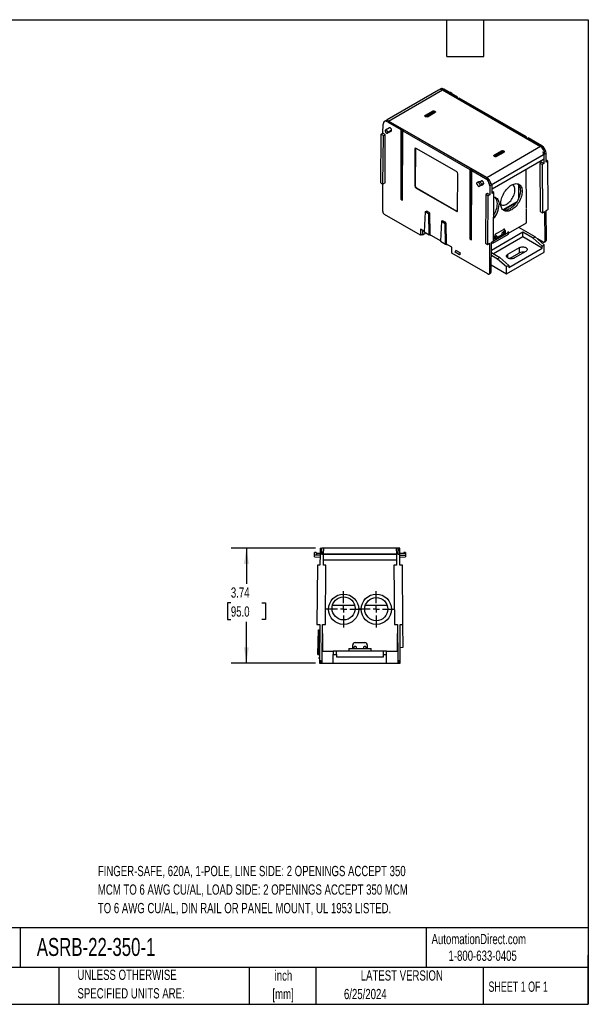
# Model space of a CAD drawing. Header units: inches. Extents: x 1 to 43, y 1 to 33.
# Tile 3 of 3: x 24.5 to 43, y 1 to 33. Entities that reach past the tile are written whole.
import ezdxf

# ---------------------------------------------------------------- set-up
doc = ezdxf.new("R2010")
doc.units = ezdxf.units.IN
doc.header["$LTSCALE"] = 4
doc.header["$MEASUREMENT"] = 0
doc.linetypes.add('CENTERX2', pattern=[0.8, 0.5, -0.1, 0.1, -0.1])
doc.layers.add('CENTER', color=40, linetype='CENTERX2')
doc.layers.add('DIMENSIONS', color=140, linetype='Continuous', lineweight=25)
doc.layers.add('TEXT', color=140, linetype='Continuous', lineweight=25)
doc.styles.add('SLDTEXTSTYLE0', font='TXT', dxfattribs={"width": 0.7})
doc.styles.add('SLDTEXTSTYLE1', font='TXT', dxfattribs={"width": 0.65})
doc.dimstyles.new('SLDDIMSTYLE0', dxfattribs={"dimtxt": 0.339844, "dimasz": 0.52, "dimexe": 0, "dimexo": 0.0625, "dimgap": 0.084961, "dimtad": 0, "dimtih": 1, "dimtoh": 1, "dimrnd": 1e-09, "dimzin": 12, "dimdsep": 46, "dimtxsty": 'SLDTEXTSTYLE0', "dimsah": 1, "dimcen": 0.09, "dimadec": 0, "dimazin": 3, "dimtfac": 1, "dimtofl": 0, "dimtmove": 0, "dimatfit": 3, "dimfxl": 0, "dimfrac": 2, "dimtolj": 1, "dimtzin": 12, "dimarcsym": 0})

# ---------------------------------------------------------------- blocks, each defined once
blk = doc.blocks.new('_D_7')
at = {"layer": 'DIMENSIONS'}
for p, q in [((34.137, 15.828), (31.386, 15.828)), ((31.886, 15.828), (31.886, 14.66)), ((31.381, 14.044), (31.267, 14.044)), ((31.267, 14.044), (31.267, 13.504)), ((32.391, 14.044), (32.505, 14.044)), ((32.505, 14.044), (32.505, 13.504)), ((31.267, 13.504), (31.381, 13.504)), ((32.505, 13.504), (32.391, 13.504)), ((31.886, 12.087), (31.886, 13.427)), ((34.127, 12.087), (31.386, 12.087))]:
    blk.add_line(p, q, dxfattribs=at)
for points in [[(31.886, 15.828), (31.806, 15.308), (31.966, 15.308)], [(31.886, 12.087), (31.966, 12.607), (31.806, 12.607)]]:
    blk.add_solid(points, dxfattribs=at)
at = {"layer": 'DIMENSIONS', "char_height": 0.3333, "attachment_point": 1, "style": 'SLDTEXTSTYLE0'}
for s, insert in [('3.74', (31.381, 14.549)), ('95.0', (31.381, 13.933))]:
    blk.add_mtext(s, dxfattribs=dict(at, insert=insert))
blk = doc.blocks.new('SW_CENTERMARKSYMBOL_4')
at = {"layer": 'CENTER', "color": 0}
for p, q in [((0, 0.2), (0, 0.592)), ((-0.2, 0), (-0.592, 0)), ((0, 0), (-0.1, 0)), ((0, 0), (0, 0.1)), ((0, 0), (0, -0.1)), ((0, 0), (0.1, 0)), ((0.2, 0), (0.592, 0)), ((0, -0.2), (0, -0.592))]:
    blk.add_line(p, q, dxfattribs=at)
blk = doc.blocks.new('SW_CENTERMARKSYMBOL_5')
at = {"layer": 'CENTER', "color": 0}
for p, q in [((0, 0.2), (0, 0.592)), ((-0.2, 0), (-0.592, 0)), ((0, 0), (-0.1, 0)), ((0, 0), (0, 0.1)), ((0, 0), (0, -0.1)), ((0, 0), (0.1, 0)), ((0.2, 0), (0.592, 0)), ((0, -0.2), (0, -0.592))]:
    blk.add_line(p, q, dxfattribs=at)

msp = doc.modelspace()

# ---------------------------------------------------------------- linework, layer by layer
for p, q in [((38.158, 30.725), (38.128, 30.707)), ((38.202, 30.751), (38.159, 30.726)), ((38.259, 30.718), (38.3, 30.742)), ((38.745, 30.485), (38.3, 30.742)), ((38.13, 30.708), (36.46, 29.744)), ((36.508, 29.705), (38.262, 30.718)), ((38.259, 30.718), (38.259, 30.718)), ((41.448, 28.877), (38.259, 30.718)), ((38.259, 30.718), (38.259, 30.718)), ((38.262, 30.718), (41.449, 28.877)), ((38.482, 30.643), (38.477, 30.64)), ((38.745, 30.485), (38.725, 30.474)), ((38.725, 30.474), (38.786, 30.438)), ((38.745, 30.462), (38.745, 30.485)), ((38.786, 30.438), (38.806, 30.45)), ((40.986, 29.191), (38.806, 30.45)), ((37.947, 30.032), (37.695, 29.887)), ((37.695, 29.861), (37.725, 29.844)), ((37.731, 29.845), (37.701, 29.862)), ((37.704, 29.872), (37.956, 30.018)), ((37.704, 29.86), (37.704, 29.872)), ((37.739, 29.843), (37.737, 29.842)), ((37.752, 29.874), (37.739, 29.865)), ((37.739, 29.842), (37.739, 29.865)), ((37.936, 29.98), (37.752, 29.874)), ((37.752, 29.874), (37.78, 29.857)), ((38.015, 29.99), (37.763, 29.845)), ((37.769, 29.844), (38.021, 29.99)), ((37.964, 29.963), (37.78, 29.857)), ((37.78, 29.857), (37.782, 29.855)), ((37.936, 29.98), (37.964, 29.963)), ((37.956, 29.969), (37.955, 29.968)), ((37.956, 30.018), (37.956, 29.969)), ((37.973, 29.972), (37.961, 29.965)), ((37.965, 29.961), (37.964, 29.963)), ((37.984, 30.018), (38.013, 30.001)), ((37.984, 29.972), (37.984, 30.018)), ((38.021, 30.015), (37.992, 30.032)), ((38.013, 30.001), (38.012, 29.989)), ((36.326, 29.312), (36.327, 29.601)), ((36.406, 29.714), (36.367, 29.691)), ((36.45, 29.739), (36.408, 29.715)), ((36.536, 29.484), (36.41, 29.409)), ((36.467, 29.682), (36.508, 29.707)), ((36.467, 29.682), (36.91, 29.426)), ((36.508, 29.707), (36.508, 29.707)), ((39.697, 27.866), (36.508, 29.707)), ((36.508, 29.707), (36.508, 29.707)), ((39.696, 27.865), (36.508, 29.705)), ((36.258, 27.697), (36.269, 29.277)), ((36.269, 29.277), (36.326, 29.312)), ((36.269, 29.277), (36.338, 29.238)), ((36.397, 29.271), (36.326, 29.312)), ((36.326, 27.657), (36.338, 29.238)), ((36.338, 29.238), (36.397, 29.271)), ((36.392, 27.694), (36.397, 29.271)), ((36.465, 29.312), (36.594, 29.382)), ((36.606, 29.414), (36.478, 29.343)), ((36.91, 29.426), (36.903, 27.172)), ((36.91, 29.426), (36.93, 29.438)), ((36.93, 29.438), (36.924, 27.184)), ((36.93, 29.438), (36.992, 29.402)), ((36.965, 27.137), (36.971, 29.39)), ((36.992, 29.402), (36.971, 29.39)), ((36.971, 29.39), (39.151, 28.132)), ((40.986, 29.191), (40.966, 29.18)), ((40.966, 29.18), (41.027, 29.144)), ((40.986, 29.168), (40.986, 29.191)), ((41.027, 29.144), (41.047, 29.156)), ((41.489, 28.901), (41.047, 29.156)), ((37.364, 28.793), (37.378, 28.801)), ((37.378, 28.801), (37.374, 27.609)), ((38.714, 28.061), (37.406, 28.817)), ((41.449, 28.877), (39.696, 27.865)), ((41.489, 28.901), (41.448, 28.877)), ((37.364, 28.793), (37.361, 27.601)), ((39.842, 27.628), (41.581, 28.632)), ((41.548, 28.61), (39.842, 27.625)), ((40.188, 28.738), (39.936, 28.593)), ((39.936, 28.567), (39.966, 28.55)), ((39.972, 28.551), (39.942, 28.568)), ((39.945, 28.579), (40.197, 28.724)), ((39.945, 28.566), (39.945, 28.579)), ((39.98, 28.55), (39.978, 28.549)), ((39.994, 28.58), (39.98, 28.572)), ((39.98, 28.548), (39.98, 28.572)), ((39.988, 28.547), (39.988, 28.545)), ((40.177, 28.686), (39.994, 28.58)), ((39.994, 28.58), (40.021, 28.564)), ((40.256, 28.696), (40.004, 28.551)), ((40.01, 28.55), (40.262, 28.696)), ((40.205, 28.67), (40.021, 28.564)), ((40.021, 28.564), (40.023, 28.562)), ((40.177, 28.686), (40.205, 28.67)), ((40.197, 28.675), (40.196, 28.675)), ((40.197, 28.724), (40.197, 28.675)), ((40.214, 28.678), (40.202, 28.671)), ((40.206, 28.668), (40.205, 28.67)), ((40.211, 28.728), (40.211, 28.744)), ((40.225, 28.724), (40.254, 28.707)), ((40.225, 28.678), (40.225, 28.724)), ((40.262, 28.722), (40.233, 28.738)), ((40.254, 28.707), (40.253, 28.695)), ((41.591, 28.638), (41.549, 28.611)), ((41.549, 28.611), (41.552, 28.325)), ((41.591, 28.638), (41.629, 28.66)), ((41.63, 28.372), (41.629, 28.66)), ((41.543, 28.457), (39.873, 27.493)), ((41.482, 28.365), (41.425, 28.33)), ((41.495, 28.289), (41.425, 28.33)), ((41.425, 28.33), (41.437, 26.763)), ((41.552, 28.325), (41.482, 28.365)), ((41.552, 28.325), (41.495, 28.289)), ((41.495, 28.289), (41.507, 26.722)), ((41.687, 28.405), (41.63, 28.438)), ((41.687, 28.405), (41.63, 28.372)), ((41.699, 26.838), (41.687, 28.405)), ((38.753, 26.798), (38.756, 27.989)), ((39.151, 28.132), (39.144, 25.879)), ((39.151, 28.132), (39.171, 28.144)), ((39.171, 28.144), (39.165, 25.89)), ((39.171, 28.144), (39.233, 28.109)), ((39.206, 25.843), (39.212, 28.097)), ((39.233, 28.109), (39.212, 28.097)), ((39.212, 28.097), (39.656, 27.841)), ((39.656, 27.841), (39.696, 27.865)), ((40.991, 26.873), (40.976, 28.13)), ((36.258, 27.697), (36.326, 27.657)), ((36.319, 26.768), (36.321, 27.66)), ((36.392, 27.694), (36.326, 27.657)), ((37.361, 27.601), (37.374, 27.609)), ((37.402, 27.529), (37.416, 27.537)), ((37.402, 27.529), (38.711, 26.773)), ((37.416, 27.537), (38.725, 26.781)), ((39.368, 27.67), (39.391, 27.656)), ((39.427, 27.733), (39.387, 27.71)), ((39.458, 27.585), (39.488, 27.601)), ((39.493, 27.597), (39.47, 27.611)), ((39.528, 27.756), (39.474, 27.724)), ((39.535, 27.621), (39.493, 27.597)), ((39.599, 27.681), (39.532, 27.644)), ((39.535, 27.626), (39.587, 27.654)), ((39.837, 27.625), (39.794, 27.599)), ((39.794, 27.599), (39.794, 27.31)), ((39.837, 27.625), (39.842, 27.628)), ((39.842, 27.625), (39.842, 27.628)), ((39.842, 27.622), (39.842, 27.625)), ((39.871, 27.356), (39.875, 27.629)), ((40.74, 27.204), (40.74, 27.64)), ((39.666, 27.316), (39.655, 25.736)), ((39.723, 27.351), (39.666, 27.316)), ((39.737, 27.276), (39.666, 27.316)), ((39.794, 27.31), (39.723, 27.351)), ((39.737, 27.276), (39.725, 25.695)), ((39.794, 27.31), (39.737, 27.276)), ((39.928, 27.388), (39.871, 27.356)), ((39.928, 27.388), (39.872, 27.421)), ((39.916, 25.807), (39.928, 27.388)), ((36.903, 27.172), (36.924, 27.184)), ((36.903, 27.172), (36.965, 27.137)), ((36.924, 27.184), (36.965, 27.16)), ((40.673, 27.079), (40.225, 26.82)), ((40.235, 26.813), (40.659, 27.057)), ((40.989, 26.907), (40.991, 26.908)), ((40.989, 26.875), (40.989, 26.907)), ((40.989, 26.899), (40.991, 26.897)), ((37.544, 25.996), (36.374, 26.672)), ((37.695, 26.759), (37.666, 26.106)), ((37.709, 26.767), (37.695, 26.759)), ((37.695, 26.759), (37.821, 26.687)), ((37.709, 26.767), (37.736, 26.772)), ((37.844, 26.71), (37.736, 26.772)), ((37.821, 26.687), (37.835, 26.694)), ((37.831, 26.011), (37.821, 26.687)), ((37.835, 26.694), (37.844, 26.71)), ((37.835, 26.694), (37.845, 26.019)), ((37.859, 26.04), (37.844, 26.71)), ((38.725, 26.781), (38.711, 26.773)), ((40.988, 26.875), (40.991, 26.873)), ((40.989, 26.393), (40.989, 26.854)), ((41.437, 26.763), (41.507, 26.722)), ((41.507, 26.722), (41.571, 26.761)), ((41.571, 26.761), (41.583, 25.804)), ((41.635, 26.8), (41.699, 26.838)), ((41.638, 25.837), (41.635, 26.8)), ((38.224, 26.453), (38.194, 25.801)), ((38.238, 26.461), (38.224, 26.453)), ((38.224, 26.453), (38.35, 26.381)), ((38.238, 26.461), (38.265, 26.467)), ((38.373, 26.404), (38.265, 26.467)), ((38.35, 26.381), (38.364, 26.389)), ((38.36, 25.705), (38.35, 26.381)), ((38.364, 26.389), (38.373, 26.404)), ((38.364, 26.389), (38.374, 25.713)), ((38.388, 25.735), (38.373, 26.404)), ((40.409, 26.058), (40.989, 26.393)), ((41.275, 25.94), (40.74, 26.249)), ((37.545, 26.189), (37.544, 25.996)), ((37.572, 26.012), (37.544, 25.996)), ((37.666, 26.119), (37.545, 26.189)), ((37.572, 26.012), (37.587, 26.021)), ((37.605, 26.01), (37.586, 26.02)), ((37.605, 26.154), (37.605, 26.01)), ((37.605, 26.01), (37.719, 26.075)), ((37.666, 26.106), (37.831, 26.011)), ((37.831, 26.011), (37.845, 26.019)), ((37.837, 26.014), (37.867, 25.997)), ((38.195, 25.814), (37.842, 26.017)), ((37.845, 26.019), (37.859, 26.04)), ((37.866, 26.003), (37.867, 25.997)), ((37.867, 25.997), (37.87, 26.001)), ((40.872, 26.092), (39.849, 25.502)), ((39.896, 25.733), (40.409, 26.029)), ((39.916, 25.815), (40.409, 26.099)), ((40.872, 25.94), (39.918, 25.389)), ((40.286, 26.067), (39.96, 25.879)), ((39.96, 25.87), (39.96, 25.96)), ((39.981, 25.891), (39.981, 25.94)), ((39.995, 25.964), (40.009, 25.972)), ((40.009, 25.972), (40.023, 25.964)), ((40.016, 26.056), (40.238, 26.185)), ((40.023, 25.964), (40.023, 25.915)), ((40.204, 26.02), (40.204, 26.068)), ((40.218, 26.092), (40.232, 26.1)), ((40.232, 26.1), (40.245, 26.092)), ((40.245, 26.092), (40.245, 26.044)), ((40.28, 26.064), (40.28, 26.161)), ((40.294, 26.153), (40.28, 26.161)), ((40.294, 26.153), (40.294, 26.063)), ((40.409, 26.099), (40.383, 26.114)), ((40.409, 26.029), (40.409, 26.099)), ((41.206, 25.899), (40.872, 26.092)), ((40.872, 25.94), (40.872, 26.092)), ((41.498, 25.578), (40.872, 25.94)), ((41.275, 25.94), (41.206, 25.899)), ((41.568, 25.681), (41.275, 25.94)), ((38.194, 25.801), (38.36, 25.705)), ((38.36, 25.705), (38.374, 25.713)), ((38.366, 25.709), (38.396, 25.691)), ((38.56, 25.603), (38.371, 25.712)), ((38.374, 25.713), (38.388, 25.735)), ((38.395, 25.698), (38.396, 25.691)), ((38.396, 25.691), (38.399, 25.696)), ((38.56, 25.41), (38.56, 25.603)), ((39.144, 25.879), (39.165, 25.89)), ((39.144, 25.879), (39.206, 25.843)), ((39.165, 25.89), (39.206, 25.866)), ((39.655, 25.736), (39.725, 25.695)), ((39.725, 25.695), (39.789, 25.733)), ((39.789, 25.733), (39.786, 24.767)), ((39.841, 24.799), (39.853, 25.77)), ((39.852, 25.737), (39.871, 25.748)), ((39.853, 25.77), (39.916, 25.807)), ((39.871, 25.748), (39.896, 25.733)), ((39.896, 25.796), (39.896, 25.733)), ((41.498, 25.641), (41.206, 25.899)), ((41.528, 25.772), (41.347, 25.876)), ((41.498, 25.641), (41.568, 25.681)), ((41.498, 25.578), (41.498, 25.641)), ((41.567, 25.768), (41.595, 25.785)), ((41.568, 25.449), (41.568, 25.681)), ((41.611, 25.821), (41.583, 25.804)), ((41.596, 25.785), (41.622, 25.802)), ((41.611, 25.821), (41.638, 25.837)), ((38.551, 25.463), (38.56, 25.48)), ((38.551, 25.463), (38.56, 25.458)), ((39.73, 24.735), (38.56, 25.41)), ((38.692, 25.5), (38.674, 25.453)), ((38.674, 25.453), (38.812, 25.373)), ((38.674, 25.442), (38.674, 25.453)), ((38.812, 25.362), (38.674, 25.442)), ((38.692, 25.5), (38.693, 25.501)), ((38.831, 25.42), (38.692, 25.5)), ((38.832, 25.42), (38.693, 25.501)), ((38.831, 25.42), (38.812, 25.373)), ((38.812, 25.373), (38.812, 25.362)), ((38.832, 25.372), (38.812, 25.362)), ((38.832, 25.42), (38.831, 25.42)), ((38.832, 25.372), (38.832, 25.42)), ((39.848, 25.43), (40.12, 25.273)), ((39.848, 25.35), (40.051, 25.233)), ((40.343, 24.742), (41.568, 25.449)), ((40.387, 25.377), (40.76, 25.593)), ((40.387, 25.255), (40.387, 25.377)), ((40.412, 24.951), (41.498, 25.578)), ((40.436, 25.236), (40.76, 25.424)), ((40.972, 25.47), (40.599, 25.255)), ((40.76, 25.424), (40.76, 25.593)), ((39.844, 25.03), (40.343, 24.742)), ((40.12, 25.273), (40.051, 25.233)), ((40.051, 25.233), (40.343, 24.974)), ((40.412, 25.014), (40.12, 25.273)), ((40.343, 24.974), (40.412, 25.014)), ((40.343, 24.742), (40.343, 24.974)), ((40.412, 25.014), (40.412, 24.951)), ((39.769, 24.731), (39.797, 24.747)), ((39.814, 24.783), (39.786, 24.767)), ((39.798, 24.747), (39.825, 24.763)), ((39.814, 24.783), (39.841, 24.799)), ((34.1, 15.594), (34.101, 15.682)), ((34.157, 15.682), (34.101, 15.682)), ((34.157, 15.682), (34.16, 15.593)), ((34.28, 15.827), (34.279, 15.63)), ((34.28, 15.827), (34.339, 15.828)), ((36.818, 15.828), (34.337, 15.828)), ((34.348, 15.631), (34.337, 15.828)), ((34.395, 15.629), (34.398, 15.826)), ((36.757, 15.826), (36.76, 15.629)), ((36.818, 15.828), (36.807, 15.631)), ((36.875, 15.827), (36.816, 15.828)), ((36.876, 15.63), (36.875, 15.827)), ((36.997, 15.652), (36.998, 15.682)), ((37.053, 15.682), (36.998, 15.682)), ((37.053, 15.682), (37.054, 15.653)), ((34.16, 15.593), (34.1, 15.594)), ((34.1, 15.538), (34.279, 15.533)), ((34.1, 15.538), (34.279, 15.533)), ((34.28, 15.651), (34.157, 15.65)), ((34.279, 15.651), (34.158, 15.65)), ((34.279, 15.592), (34.16, 15.593)), ((34.279, 15.63), (34.278, 15.277)), ((34.34, 15.631), (34.279, 15.63)), ((34.34, 15.631), (34.348, 15.631)), ((34.348, 15.627), (34.348, 15.631)), ((34.348, 15.631), (36.76, 15.631)), ((36.76, 15.627), (34.348, 15.627)), ((34.348, 15.623), (34.348, 15.627)), ((34.39, 15.276), (34.395, 15.608)), ((36.763, 15.434), (34.392, 15.434)), ((36.821, 15.631), (36.76, 15.629)), ((36.76, 15.629), (36.765, 15.276)), ((36.821, 15.631), (36.876, 15.63)), ((37.054, 15.649), (36.874, 15.651)), ((36.997, 15.65), (36.876, 15.651)), ((36.877, 15.277), (36.876, 15.63)), ((36.876, 15.592), (37.054, 15.594)), ((36.876, 15.533), (37.055, 15.538)), ((34.196, 15.276), (34.179, 13.349)), ((34.278, 15.277), (34.196, 15.276)), ((34.472, 15.274), (34.39, 15.276)), ((34.455, 13.346), (34.472, 15.274)), ((36.765, 15.276), (36.683, 15.274)), ((36.683, 15.274), (36.7, 13.346)), ((36.959, 15.276), (36.877, 15.277)), ((36.975, 13.349), (36.959, 15.276)), ((34.687, 13.977), (35.406, 13.977)), ((35.758, 13.977), (36.46, 13.977)), ((34.179, 13.349), (34.271, 13.348)), ((34.211, 12.364), (34.225, 13.171)), ((34.225, 13.171), (34.245, 13.171)), ((34.245, 13.171), (34.231, 12.364)), ((34.245, 13.171), (34.271, 13.171)), ((34.271, 13.348), (34.267, 12.167)), ((34.347, 12.167), (34.363, 13.347)), ((34.363, 13.347), (34.455, 13.346)), ((36.7, 13.346), (36.792, 13.347)), ((36.792, 13.347), (36.808, 12.167)), ((36.884, 13.348), (36.975, 13.349)), ((36.888, 12.167), (36.884, 13.348)), ((36.982, 12.602), (36.975, 13.349)), ((34.359, 13.046), (34.359, 12.481)), ((36.796, 12.481), (36.796, 13.046)), ((34.359, 12.481), (34.711, 12.481)), ((34.711, 12.481), (34.711, 12.371)), ((34.81, 12.481), (34.711, 12.481)), ((34.81, 12.371), (34.81, 12.481)), ((36.345, 12.481), (34.81, 12.481)), ((35.215, 12.567), (35.215, 12.481)), ((35.215, 12.567), (35.94, 12.567)), ((35.341, 12.567), (35.341, 12.678)), ((35.39, 12.567), (35.39, 12.619)), ((35.41, 12.638), (35.43, 12.638)), ((35.42, 12.756), (35.735, 12.756)), ((35.449, 12.619), (35.449, 12.567)), ((35.705, 12.567), (35.705, 12.619)), ((35.725, 12.638), (35.745, 12.638)), ((35.764, 12.619), (35.764, 12.567)), ((35.814, 12.678), (35.814, 12.567)), ((35.94, 12.481), (35.94, 12.567)), ((36.444, 12.481), (36.345, 12.481)), ((36.345, 12.371), (36.345, 12.481)), ((36.444, 12.371), (36.444, 12.481)), ((36.444, 12.481), (36.796, 12.481)), ((36.886, 12.6), (36.982, 12.602)), ((34.211, 12.364), (34.231, 12.364)), ((34.231, 12.364), (34.268, 12.364)), ((34.266, 12.293), (34.24, 12.249)), ((34.24, 12.249), (34.24, 12.235)), ((34.267, 12.234), (34.24, 12.235)), ((34.267, 12.293), (34.266, 12.293)), ((34.308, 12.166), (34.267, 12.167)), ((34.267, 12.167), (34.267, 12.089)), ((34.308, 12.166), (34.347, 12.167)), ((34.345, 12.088), (34.347, 12.167)), ((34.711, 12.087), (34.711, 12.371)), ((34.711, 12.371), (34.81, 12.371)), ((34.81, 12.371), (34.81, 12.294)), ((34.81, 12.294), (36.345, 12.294)), ((36.345, 12.371), (36.444, 12.371)), ((36.345, 12.294), (36.345, 12.371)), ((36.444, 12.087), (36.444, 12.371)), ((36.849, 12.166), (36.808, 12.167)), ((36.808, 12.167), (36.809, 12.088)), ((36.849, 12.166), (36.888, 12.167)), ((36.888, 12.089), (36.888, 12.167)), ((34.267, 12.089), (34.306, 12.088)), ((34.306, 12.088), (34.345, 12.088)), ((34.327, 12.087), (34.327, 12.088)), ((34.327, 12.087), (34.711, 12.087)), ((34.711, 12.087), (36.444, 12.087)), ((36.444, 12.087), (36.827, 12.087)), ((36.809, 12.088), (36.849, 12.088)), ((36.827, 12.088), (36.827, 12.087)), ((36.849, 12.088), (36.888, 12.089))]:
    msp.add_line(p, q)
at = {"flags": 128}
for points in [[(38.482, 30.643), (38.491, 30.647), (38.504, 30.647), (38.519, 30.643), (38.534, 30.634), (38.548, 30.621), (38.562, 30.605), (38.573, 30.587), (38.576, 30.583)], [(39.493, 27.597), (39.492, 27.616), (39.487, 27.635), (39.478, 27.654), (39.467, 27.673), (39.454, 27.688), (39.439, 27.701), (39.424, 27.71), (39.409, 27.714), (39.396, 27.714), (39.384, 27.709), (39.376, 27.699), (39.37, 27.686), (39.368, 27.67)], [(40.851, 27.422), (40.849, 27.38), (40.844, 27.336), (40.834, 27.291), (40.822, 27.245), (40.806, 27.198), (40.787, 27.152), (40.764, 27.107), (40.739, 27.063), (40.712, 27.021), (40.682, 26.98), (40.65, 26.943), (40.617, 26.908), (40.583, 26.877), (40.548, 26.849), (40.512, 26.825), (40.476, 26.805), (40.441, 26.79), (40.406, 26.78), (40.372, 26.774), (40.339, 26.772), (40.309, 26.776), (40.28, 26.784), (40.254, 26.797), (40.23, 26.815), (40.209, 26.836), (40.192, 26.862), (40.177, 26.892), (40.166, 26.925), (40.159, 26.961), (40.155, 27), (40.155, 27.042), (40.159, 27.085), (40.166, 27.13), (40.177, 27.175), (40.192, 27.221), (40.209, 27.268), (40.23, 27.313), (40.254, 27.358), (40.28, 27.401), (40.309, 27.443), (40.339, 27.482), (40.372, 27.518), (40.406, 27.551), (40.441, 27.581), (40.476, 27.607), (40.512, 27.628), (40.548, 27.646), (40.583, 27.659), (40.617, 27.667), (40.65, 27.671), (40.682, 27.669), (40.712, 27.664), (40.739, 27.653), (40.764, 27.638), (40.787, 27.618), (40.806, 27.594), (40.822, 27.567), (40.834, 27.535), (40.844, 27.5), (40.849, 27.463), (40.851, 27.422)], [(39.927, 27.236), (39.93, 27.236), (39.96, 27.23), (39.988, 27.219), (40.013, 27.204), (40.035, 27.184), (40.054, 27.16), (40.07, 27.133), (40.083, 27.101), (40.092, 27.066), (40.097, 27.029), (40.099, 26.988)], [(40.156, 26.991), (40.159, 26.989), (40.182, 26.978), (40.208, 26.972), (40.236, 26.97), (40.265, 26.973), (40.295, 26.981), (40.326, 26.994), (40.358, 27.011), (40.389, 27.032), (40.42, 27.057), (40.45, 27.086), (40.478, 27.118), (40.505, 27.153), (40.529, 27.19), (40.551, 27.229), (40.57, 27.269), (40.586, 27.309), (40.599, 27.35), (40.608, 27.39), (40.614, 27.429), (40.616, 27.467)], [(40.795, 27.455), (40.793, 27.412), (40.788, 27.368), (40.779, 27.323), (40.766, 27.277), (40.75, 27.231), (40.731, 27.185), (40.709, 27.139), (40.684, 27.095), (40.656, 27.053), (40.626, 27.013), (40.595, 26.975), (40.562, 26.94), (40.527, 26.909), (40.492, 26.881), (40.456, 26.857), (40.42, 26.838), (40.385, 26.822), (40.35, 26.812), (40.316, 26.806), (40.284, 26.805), (40.253, 26.808), (40.231, 26.814)], [(40.76, 25.593), (40.783, 25.603), (40.809, 25.611), (40.837, 25.616), (40.866, 25.618), (40.895, 25.616), (40.924, 25.611), (40.949, 25.603), (40.972, 25.593), (40.991, 25.579), (41.004, 25.564), (41.013, 25.548), (41.016, 25.531), (41.013, 25.515), (41.004, 25.498), (40.991, 25.483), (40.972, 25.47)], [(40.599, 25.255), (40.576, 25.244), (40.55, 25.236), (40.522, 25.231), (40.493, 25.23), (40.464, 25.231), (40.436, 25.236), (40.41, 25.244), (40.387, 25.255), (40.369, 25.268), (40.355, 25.283), (40.346, 25.299), (40.344, 25.316), (40.346, 25.333), (40.355, 25.349), (40.369, 25.364), (40.387, 25.377)]]:
    msp.add_lwpolyline(points, dxfattribs=at)
for centre, radius in [((35.046, 13.839), 0.492), ((35.046, 13.867), 0.376), ((36.109, 13.839), 0.492), ((36.109, 13.843), 0.376)]:
    msp.add_circle(centre, radius)
for centre, radius, start, end in [((37.686, 29.871), 0.0182, 3.2297, 57.3477), ((37.699, 29.856), 0.00583, 65.0771, 126.2333), ((37.728, 29.84), 0.00566, 63.4285, 127.2516), ((37.766, 29.839), 0.00582, 53.7263, 115.3678), ((37.938, 30.017), 0.0182, 3.2297, 57.3477), ((38.002, 30.017), 0.0182, 122.6523, 176.7703), ((38.031, 30), 0.0182, 122.6523, 176.7703), ((38.018, 29.985), 0.00583, 53.7667, 114.9229), ((39.928, 28.569), 0.011, 7.936, 94.98), ((39.927, 28.578), 0.0182, 3.2297, 57.3477), ((39.94, 28.563), 0.00567, 64.1284, 127.1821), ((39.969, 28.546), 0.00584, 65.1802, 126.2239), ((40.007, 28.546), 0.00584, 53.7761, 114.8198), ((40.179, 28.723), 0.0182, 3.2297, 57.3477), ((40.243, 28.723), 0.0182, 122.6523, 176.7703), ((40.272, 28.706), 0.0182, 122.6523, 176.7703), ((40.259, 28.691), 0.00583, 53.7667, 114.9229), ((40.27, 28.698), 0.011, 85.02, 172.064), ((40.435, 27.488), 0.182, 353.1474, 56.6182), ((40.523, 27.472), 0.273, 356.335, 43.9194), ((39.772, 27.038), 0.273, 356.335, 43.9194), ((39.335, 27.027), 0.765, 320.0623, 357.1279), ((39.312, 27.05), 0.733, 326.5179, 357.67), ((40.081, 25.954), 0.121, 122.6055, 177.3945), ((40.011, 25.938), 0.0303, 122.6055, 177.3945), ((40.014, 25.965), 0.0086, 350.786, 129.2033), ((40.234, 26.067), 0.0303, 122.6055, 177.3945), ((40.237, 26.094), 0.0086, 350.786, 129.2033), ((40.26, 26.158), 0.0344, 350.786, 129.2033), ((40.237, 26.164), 0.0432, 355.732, 39.9723), ((40.867, 25.213), 0.236, 76.1667, 116.9021), ((35.42, 12.678), 0.0787, 90, 180), ((35.41, 12.619), 0.0197, 90, 180), ((35.43, 12.619), 0.0197, 0, 90), ((35.725, 12.619), 0.0197, 90, 180), ((35.735, 12.678), 0.0787, 0, 90), ((35.745, 12.619), 0.0197, 0, 90)]:
    msp.add_arc(centre, radius, start, end)
for centre, major_axis, ratio, start_param, end_param in [((38.261, 30.558), (-0.102, 0.168), 0.582313, 5.4852, 6.291911), ((38.255, 30.553), (-0.09, 0.175), 0.606756, 5.526942, 6.312259), ((38.301, 30.581), (-0.099, 0.17), 0.575485, 5.495944, 6.285813), ((37.97, 29.961), (0.0197, 0), 0.577464, 0.983288, 2.356042), ((36.466, 29.521), (-0.098, 0.171), 0.57927, 5.499648, 7.070322), ((36.507, 29.545), (-0.1, 0.17), 0.592385, 5.493776, 6.292221), ((36.515, 29.549), (-0.106, 0.166), 0.546414, 5.474288, 6.259605), ((36.547, 29.568), (-0.096, 0.172), 0.585511, 5.974128, 6.285749), ((37.406, 28.768), (-0.0294, 0.0512), 0.579393, 5.499634, 7.07043), ((37.42, 28.776), (-0.0294, 0.0512), 0.579393, 0.233386, 0.787245), ((41.45, 28.717), (-0.102, 0.168), 0.582314, 3.914099, 5.48459), ((41.442, 28.712), (-0.09, 0.175), 0.606756, 3.956146, 5.526942), ((41.49, 28.74), (-0.099, 0.17), 0.575485, 3.925453, 5.495944), ((40.211, 28.667), (0.0197, 0), 0.577464, 0.983288, 2.356042), ((41.409, 28.691), (-0.1, 0.169), 0.569143, 3.919915, 4.492802), ((38.714, 28.013), (-0.0294, 0.0512), 0.579393, 3.928838, 5.499634), ((39.655, 27.68), (-0.098, 0.171), 0.57927, 3.928547, 5.499648), ((39.703, 27.708), (-0.106, 0.166), 0.546414, 3.903491, 5.474288), ((39.695, 27.704), (-0.1, 0.17), 0.592386, 3.922675, 5.493167), ((37.402, 27.577), (-0.0294, 0.0512), 0.579393, 0.787245, 2.358041), ((37.416, 27.585), (-0.0294, 0.0512), 0.579393, 0.787245, 2.358041), ((39.473, 27.657), (-0.046, 0.0758), 0.562081, 3.914904, 6.266615), ((36.374, 26.736), (-0.0392, 0.0683), 0.579622, 0.787628, 2.357937), ((38.711, 26.822), (-0.0294, 0.0512), 0.579393, 2.358041, 3.928838), ((38.725, 26.83), (-0.0294, 0.0512), 0.579393, 2.358041, 2.902933), ((41.527, 25.836), (-0.0402, 0.0677), 0.569491, 2.34929, 3.920391), ((41.554, 25.852), (-0.0409, 0.0673), 0.582314, 3.132869, 3.914099), ((41.582, 25.869), (-0.0396, 0.0681), 0.575135, 3.16155, 3.925332), ((39.73, 24.799), (-0.0392, 0.0683), 0.579622, 2.357937, 3.929038), ((39.758, 24.815), (-0.0399, 0.0679), 0.592386, 3.132559, 3.922675), ((39.785, 24.832), (-0.0385, 0.0687), 0.585153, 3.162099, 3.934148), ((34.337, 15.631), (0.002, 0.197), 0.01745, 4.712389, 6.282881), ((36.818, 15.631), (-0.002, 0.197), 0.01745, 4.712389, 6.282881), ((34.307, 12.166), (0.0007, 0.0787), 0.01745, 3.141897, 4.712389), ((36.848, 12.166), (-0.0007, 0.0787), 0.01745, 3.141897, 4.712389)]:
    msp.add_ellipse(centre, major_axis=major_axis, ratio=ratio, start_param=start_param, end_param=end_param)
for points, knots in [([(37.695, 29.861), (37.689, 29.864), (37.686, 29.869), (37.686, 29.879), (37.689, 29.883), (37.695, 29.887)], [0, 0, 0, 0, 0.5, 0.5, 1, 1, 1, 1]), ([(37.701, 29.862), (37.7, 29.862), (37.698, 29.863), (37.698, 29.864), (37.698, 29.864)], [0, 0, 0, 0, 0.52038, 1, 1, 1, 1]), ([(37.769, 29.844), (37.763, 29.841), (37.755, 29.839), (37.739, 29.839), (37.73, 29.841), (37.725, 29.844)], [0, 0, 0, 0, 0.5, 0.5, 1, 1, 1, 1]), ([(37.763, 29.845), (37.761, 29.844), (37.756, 29.841), (37.747, 29.84), (37.738, 29.841), (37.733, 29.844), (37.731, 29.845)], [0, 0, 0, 0, 0.250115, 0.5, 0.749885, 1, 1, 1, 1]), ([(37.947, 30.032), (37.953, 30.036), (37.961, 30.038), (37.978, 30.038), (37.986, 30.036), (37.992, 30.032)], [0, 0, 0, 0, 0.5, 0.5, 1, 1, 1, 1]), ([(37.984, 30.018), (37.98, 30.02), (37.975, 30.021), (37.964, 30.021), (37.959, 30.02), (37.956, 30.018)], [0, 0, 0, 0, 0.5, 0.5, 1, 1, 1, 1]), ([(38.019, 29.993), (38.018, 29.993), (38.018, 29.992), (38.016, 29.991), (38.015, 29.99)], [0, 0, 0, 0, 0.4796204, 1, 1, 1, 1]), ([(38.021, 30.015), (38.027, 30.012), (38.03, 30.007), (38.03, 29.998), (38.027, 29.993), (38.021, 29.99)], [0, 0, 0, 0, 0.5, 0.5, 1, 1, 1, 1]), ([(36.606, 29.414), (36.605, 29.419), (36.603, 29.431), (36.595, 29.45), (36.583, 29.466), (36.569, 29.479), (36.555, 29.486), (36.543, 29.488), (36.537, 29.484), (36.535, 29.483)], [0, 0, 0, 0, 0.15103, 0.302043, 0.450842, 0.59915, 0.750082, 0.89661, 1, 1, 1, 1]), ([(36.478, 29.343), (36.477, 29.349), (36.476, 29.356), (36.472, 29.365), (36.471, 29.369), (36.468, 29.375), (36.466, 29.378), (36.46, 29.387), (36.456, 29.392), (36.446, 29.402), (36.441, 29.405), (36.431, 29.411), (36.427, 29.412), (36.42, 29.412), (36.417, 29.412), (36.413, 29.411), (36.411, 29.41), (36.403, 29.405), (36.399, 29.395), (36.399, 29.384)], [0.008877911, 0.008877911, 0.008877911, 0.008877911, 0.00941531, 0.00941531, 0.009684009, 0.009684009, 0.009952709, 0.009952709, 0.010490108, 0.010490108, 0.011027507, 0.011027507, 0.011564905, 0.011564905, 0.011833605, 0.011833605, 0.012102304, 0.012102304, 0.013177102, 0.013177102, 0.013177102, 0.013177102]), ([(36.399, 29.384), (36.399, 29.378), (36.4, 29.371), (36.403, 29.36), (36.404, 29.357), (36.407, 29.35), (36.409, 29.347), (36.413, 29.34), (36.415, 29.337), (36.419, 29.331), (36.422, 29.328), (36.427, 29.323), (36.429, 29.321), (36.434, 29.317), (36.437, 29.315), (36.442, 29.313), (36.445, 29.312), (36.45, 29.31), (36.453, 29.31), (36.46, 29.31), (36.464, 29.311), (36.47, 29.315), (36.471, 29.317), (36.474, 29.321), (36.475, 29.323), (36.477, 29.331), (36.478, 29.336), (36.478, 29.343)], [0.004297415, 0.004297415, 0.004297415, 0.004297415, 0.004869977, 0.004869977, 0.005156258, 0.005156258, 0.005442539, 0.005442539, 0.00572882, 0.00572882, 0.006015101, 0.006015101, 0.006301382, 0.006301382, 0.006587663, 0.006587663, 0.006873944, 0.006873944, 0.007160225, 0.007160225, 0.007732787, 0.007732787, 0.008019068, 0.008019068, 0.008305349, 0.008305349, 0.008877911, 0.008877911, 0.008877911, 0.008877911]), ([(36.593, 29.381), (36.593, 29.381), (36.598, 29.382), (36.603, 29.39), (36.606, 29.401), (36.606, 29.41), (36.606, 29.414)], [0, 0, 0, 0, 0.034429, 0.406496, 0.776501, 1, 1, 1, 1]), ([(39.942, 28.568), (39.942, 28.568), (39.941, 28.569), (39.94, 28.57), (39.939, 28.57), (39.939, 28.57)], [0, 0, 0, 0, 0.280823, 0.584378, 1, 1, 1, 1]), ([(39.988, 28.547), (39.986, 28.547), (39.983, 28.547), (39.979, 28.548), (39.975, 28.549), (39.973, 28.55), (39.972, 28.551)], [0, 0, 0, 0, 0.25656, 0.50798, 0.755407, 1, 1, 1, 1]), ([(40.004, 28.551), (40.003, 28.55), (40.001, 28.549), (39.997, 28.548), (39.993, 28.547), (39.99, 28.547), (39.988, 28.547)], [0, 0, 0, 0, 0.244593, 0.49202, 0.74344, 1, 1, 1, 1]), ([(40.259, 28.698), (40.259, 28.698), (40.259, 28.698), (40.258, 28.697), (40.257, 28.697), (40.256, 28.696)], [0, 0, 0, 0, 0.415622, 0.719177, 1, 1, 1, 1]), ([(39.391, 27.656), (39.391, 27.65), (39.392, 27.644), (39.396, 27.63), (39.399, 27.623), (39.404, 27.614), (39.406, 27.611), (39.411, 27.605), (39.413, 27.602), (39.418, 27.597), (39.42, 27.595), (39.425, 27.591), (39.428, 27.589), (39.436, 27.585), (39.441, 27.583), (39.45, 27.582), (39.455, 27.583), (39.46, 27.586), (39.462, 27.587), (39.465, 27.591), (39.466, 27.593), (39.469, 27.599), (39.47, 27.605), (39.47, 27.611)], [0, 0, 0, 0, 0.000554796, 0.000554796, 0.001109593, 0.001109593, 0.001386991, 0.001386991, 0.001664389, 0.001664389, 0.001941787, 0.001941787, 0.002219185, 0.002219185, 0.002773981, 0.002773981, 0.003328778, 0.003328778, 0.003606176, 0.003606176, 0.003883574, 0.003883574, 0.00443837, 0.00443837, 0.00443837, 0.00443837]), ([(39.599, 27.681), (39.598, 27.687), (39.597, 27.698), (39.59, 27.717), (39.58, 27.734), (39.566, 27.748), (39.552, 27.757), (39.538, 27.76), (39.531, 27.757), (39.527, 27.756)], [0, 0, 0, 0, 0.1432963, 0.2864411, 0.4312131, 0.571273, 0.7168372, 0.8566308, 1, 1, 1, 1]), ([(39.586, 27.654), (39.586, 27.654), (39.59, 27.655), (39.595, 27.662), (39.599, 27.672), (39.599, 27.679), (39.599, 27.681)], [0, 0, 0, 0, 0.034047, 0.454846, 0.873657, 1, 1, 1, 1]), ([(34.1, 15.538), (34.1, 15.538), (34.1, 15.537), (34.1, 15.543), (34.1, 15.554), (34.1, 15.569), (34.1, 15.584), (34.1, 15.592), (34.1, 15.594)], [0, 0, 0, 0, 0.080193, 0.290336, 0.507708, 0.722234, 0.935689, 1, 1, 1, 1]), ([(37.054, 15.649), (37.054, 15.649), (37.054, 15.649), (37.054, 15.641), (37.054, 15.629), (37.054, 15.612), (37.054, 15.6), (37.054, 15.594)], [0, 0, 0, 0, 0.146667, 0.357397, 0.576038, 0.786623, 1, 1, 1, 1]), ([(37.054, 15.594), (37.054, 15.587), (37.054, 15.575), (37.055, 15.558), (37.055, 15.545), (37.055, 15.538), (37.055, 15.538), (37.055, 15.538)], [0, 0, 0, 0, 0.21639, 0.432538, 0.650616, 0.861783, 1, 1, 1, 1])]:
    msp.add_open_spline(points, degree=3, knots=knots)
for points in [[(37.704, 29.872), (37.7, 29.87), (37.698, 29.867), (37.698, 29.864)], [(38.019, 29.993), (38.019, 29.996), (38.016, 29.999), (38.013, 30.001)], [(41.448, 28.877), (41.448, 28.877), (41.448, 28.877), (41.448, 28.877)], [(39.927, 28.58), (39.927, 28.585), (39.93, 28.59), (39.936, 28.593)], [(39.936, 28.567), (39.93, 28.571), (39.927, 28.575), (39.927, 28.58)], [(39.945, 28.579), (39.941, 28.577), (39.939, 28.574), (39.939, 28.571)], [(39.988, 28.545), (39.98, 28.545), (39.972, 28.547), (39.966, 28.55)], [(40.01, 28.55), (40.004, 28.547), (39.996, 28.545), (39.988, 28.545)], [(40.188, 28.738), (40.194, 28.742), (40.202, 28.744), (40.211, 28.744)], [(40.211, 28.728), (40.205, 28.728), (40.2, 28.726), (40.197, 28.724)], [(40.211, 28.744), (40.219, 28.744), (40.227, 28.742), (40.233, 28.738)], [(40.225, 28.724), (40.221, 28.726), (40.216, 28.728), (40.211, 28.728)], [(40.26, 28.699), (40.26, 28.702), (40.258, 28.705), (40.254, 28.707)], [(40.262, 28.722), (40.268, 28.718), (40.271, 28.713), (40.271, 28.709)], [(40.271, 28.709), (40.271, 28.704), (40.268, 28.699), (40.262, 28.696)], [(39.697, 27.866), (39.697, 27.866), (39.697, 27.866), (39.697, 27.866)]]:
    msp.add_open_spline(points, degree=3)
at = {"layer": 'TEXT'}
for p, q in [((1, 33), (43, 33)), ((38.4, 31.8), (38.4, 33)), ((39.6, 31.8), (39.6, 33)), ((43, 33), (43, 1)), ((38.4, 31.8), (39.6, 31.8)), ((43, 3.484), (1, 3.484)), ((24.529, 3.484), (24.529, 2.2)), ((37.728, 3.484), (37.728, 2.2)), ((43, 1), (43, 2.6)), ((43, 2.2), (1, 2.2)), ((25.792, 2.2), (25.792, 1)), ((31.972, 2.2), (31.972, 1)), ((34.144, 2.2), (34.144, 1)), ((39.582, 2.2), (39.582, 1)), ((1, 1), (43, 1))]:
    msp.add_line(p, q, dxfattribs=at)

# ---------------------------------------------------------------- block references
at = {"layer": 'CENTER'}
for name, p in [('SW_CENTERMARKSYMBOL_4', (35.046, 13.839)), ('SW_CENTERMARKSYMBOL_5', (36.109, 13.839))]:
    msp.add_blockref(name, p, dxfattribs=at)

# ---------------------------------------------------------------- texts
at = {"layer": 'TEXT'}
for s, insert, char_height, attachment_point, style in [('FINGER-SAFE, 620A, 1-POLE, LINE SIDE: 2 OPENINGS ACCEPT 350', (27.057, 5.498), 0.33333, 1, 'SLDTEXTSTYLE0'), ('MCM TO 6 AWG CU/AL, LOAD SIDE: 2 OPENINGS ACCEPT 350 MCM', (27.057, 4.896), 0.33333, 1, 'SLDTEXTSTYLE0'), ('TO 6 AWG CU/AL, DIN RAIL OR PANEL MOUNT, UL 1953 LISTED.', (27.057, 4.294), 0.33333, 1, 'SLDTEXTSTYLE0'), ('AutomationDirect.com', (37.905, 3.288), 0.33333, 1, 'SLDTEXTSTYLE0'), ('ASRB-22-350-1', (25.072, 3.155), 0.58333, 1, 'SLDTEXTSTYLE0'), ('1-800-633-0405', (38.455, 2.746), 0.33333, 1, 'SLDTEXTSTYLE0'), ('UNLESS OTHERWISE', (26.395, 2.126), 0.33333, 1, 'SLDTEXTSTYLE0'), ('inch', (33.09, 2.103), 0.3333, 2, 'SLDTEXTSTYLE0'), ('LATEST VERSION', (36.937, 2.105), 0.33333, 2, 'SLDTEXTSTYLE0'), ('SHEET 1 OF 1', (39.755, 1.74), 0.33333, 1, 'SLDTEXTSTYLE1'), ('SPECIFIED UNITS ARE:', (26.395, 1.524), 0.33333, 1, 'SLDTEXTSTYLE0'), ('[mm]', (33.079, 1.501), 0.3333, 2, 'SLDTEXTSTYLE0'), ('6/25/2024', (35.057, 1.501), 0.3333, 1, 'SLDTEXTSTYLE0')]:
    msp.add_mtext(s, dxfattribs=dict(at, insert=insert, char_height=char_height, attachment_point=attachment_point, style=style))

# ---------------------------------------------------------------- dimensions: what is measured, and where the dimension line sits
at = {"layer": 'DIMENSIONS'}
dim = msp.add_linear_dim(base=(31.886, 15.828), p1=(34.327, 12.087), p2=(34.337, 15.828), angle=90, dimstyle='SLDDIMSTYLE0', dxfattribs=at)
dim.commit()
dim.dimension.update_dxf_attribs({"geometry": '_D_7', "text_midpoint": (31.886, 14.044), "dimtype": 160})

doc.saveas('drawing.dxf')
